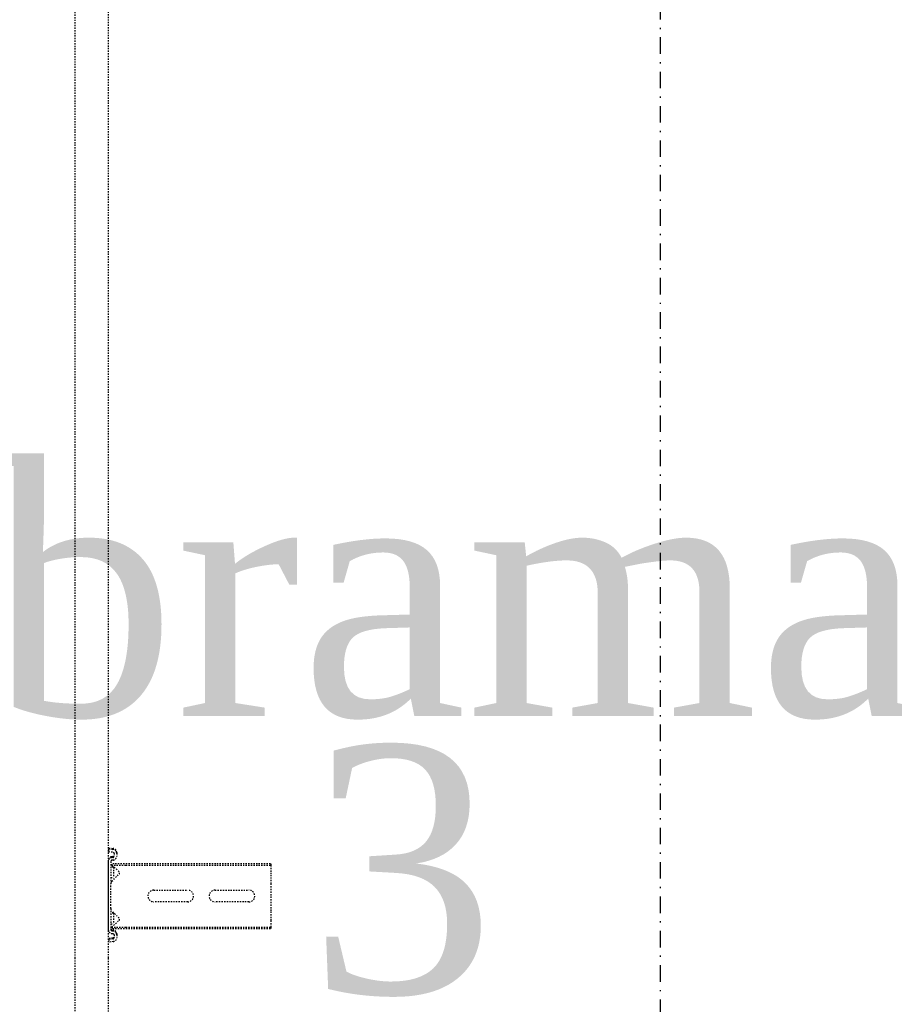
# Model space of a CAD drawing. Header units: centimetres. Extents: x 42630 to 130002, y 15 to 29179.
# Tile 35 of 159: x 50524 to 50591, y 4576 to 4652. Entities that reach past the tile are written whole.
import ezdxf

# ---------------------------------------------------------------- set-up
doc = ezdxf.new("R2010")
doc.units = ezdxf.units.CM
doc.header["$LTSCALE"] = 0.01
doc.linetypes.add('DASHDOT2', pattern=[12.7, 6.35, -3.175, 0, -3.175])
doc.linetypes.add('DASHED2', pattern=[9.525, 6.35, -3.175])
doc.layers.get('0').update_dxf_attribs({"color": 253})
doc.layers.add('A-Grid', color=253, linetype='DASHDOT2')
doc.layers.add('CKDRZWI_', color=253, linetype='Continuous')
doc.layers.add('EOPIS', color=150, linetype='Continuous', lineweight=35)
doc.styles.add('styl1', font='times.ttf')

# ---------------------------------------------------------------- blocks, each defined once
blk = doc.blocks.new('A$7E8814A102C37C')
at = {"layer": 'A-Grid', "ltscale": 20}
blk.add_lwpolyline([(1000, -130), (1000, -1964.5)], dxfattribs=at)
blk = doc.blocks.new('A$7E8814B27261F1')
at = {"color": 7, "linetype": 'DASHED2', "ltscale": 10}
for p, q in [((636.73, 325.5), (711.34, 325.5)), ((711.34, 325.5), (4186.6, 325.5)), ((711.34, 300), (636.73, 300)), ((4186.6, 300), (711.34, 300)), ((725.73, 299.74), (723.75, 299.5)), ((724.16, 296.13), (723.75, 299.5)), ((726.45, 299.74), (725.73, 299.74)), ((726.15, 296.38), (725.73, 299.74)), ((726.86, 296.38), (726.45, 299.74)), ((729.33, 295.5), (727.14, 295.5)), ((730.45, 297.37), (730.32, 296.38)), ((732.43, 297.12), (732.31, 296.13)), ((733.15, 297.12), (733.02, 296.13)), ((785.65, 300), (733.42, 300)), ((749.67, 298), (733.42, 298)), ((734.17, 296.55), (735.3, 297.54)), ((734.17, 296.55), (734.17, 286.5)), ((735.3, 297.54), (740.4, 291.67)), ((735.3, 297.54), (735.3, 286.5)), ((737.86, 298), (737.86, 296)), ((745.86, 296), (737.86, 296)), ((742.16, 291.61), (747.76, 297.21)), ((745.86, 296), (745.86, 298)), ((746.32, 296), (745.86, 296)), ((746.32, 296), (746.32, 298)), ((749.67, 298), (751.98, 298)), ((751.98, 298), (766.27, 298)), ((766.27, 298), (768.58, 298)), ((785.65, 298), (768.58, 298)), ((770.49, 297.21), (776.09, 291.61)), ((773.36, 298), (773.36, 296)), ((781.36, 296), (773.36, 296)), ((777.85, 291.67), (782.95, 297.54)), ((781.36, 296), (781.36, 298)), ((781.61, 296), (781.36, 296)), ((781.82, 296.24), (781.82, 298)), ((782.95, 297.54), (784.08, 296.55)), ((782.95, 297.54), (782.95, 286.5)), ((784.08, 296.55), (784.08, 286.5)), ((786.37, 300), (785.65, 300)), ((786.76, 296.13), (786.64, 297.12)), ((788.75, 296.38), (788.63, 297.37)), ((789.47, 296.38), (789.34, 297.37)), ((791.93, 295.5), (789.74, 295.5)), ((793.34, 299.74), (792.93, 296.38)), ((794.06, 299.74), (793.34, 299.74)), ((793.34, 299.74), (795.32, 299.5)), ((794.06, 299.74), (796.04, 299.5)), ((795.32, 299.5), (794.91, 296.13)), ((796.04, 299.5), (795.32, 299.5)), ((796.04, 299.5), (795.63, 296.13)), ((729.33, 293.5), (727.14, 293.5)), ((730.05, 293.5), (729.33, 293.5)), ((791.93, 293.5), (789.74, 293.5)), ((792.65, 293.5), (791.93, 293.5)), ((734.17, 286.5), (734.17, 175)), ((735.3, 286.5), (735.3, 175)), ((782.95, 286.5), (782.95, 175)), ((784.08, 286.5), (784.08, 175)), ((754.62, 239), (754.62, 265)), ((763.62, 265), (763.62, 239)), ((754.62, 192), (754.62, 218)), ((763.62, 218), (763.62, 192)), ((734.17, 175), (735.3, 175)), ((735.3, 175), (740.4, 175)), ((740.4, 175), (742.16, 175)), ((742.16, 175), (747.76, 175)), ((747.76, 175), (749.67, 175)), ((749.67, 175), (768.58, 175)), ((768.58, 175), (770.49, 175)), ((770.49, 175), (776.09, 175)), ((776.09, 175), (777.85, 175)), ((777.85, 175), (782.95, 175)), ((782.95, 175), (784.08, 175))]:
    blk.add_line(p, q, dxfattribs=at)
for centre, radius, start, end in [((749.67, 295.3), 2.7, 90, 135), ((768.58, 295.3), 2.7, 45, 90), ((741.31, 292.46), 1.2, 221, 315), ((776.94, 292.46), 1.2, 225, 319), ((759.12, 265), 4.5, 0, 180), ((759.12, 239), 4.5, 180, 0), ((759.12, 218), 4.5, 0, 180), ((759.12, 192), 4.5, 180, 0)]:
    blk.add_arc(centre, radius, start, end, dxfattribs=at)
for centre, major_axis, start_param, end_param in [((727.14, 296.5), (0, -3), 4.834562, 6.283185), ((727.14, 296.5), (0, -1), 4.834562, 6.283185), ((727.86, 296.5), (0, -1), 4.834562, 6.283185), ((729.33, 296.5), (0, 1), 3.141593, 4.590216), ((729.33, 296.5), (0, 3), 3.141593, 4.590216), ((730.05, 296.5), (0, 3), 3.141593, 4.590216), ((733.42, 297), (0, 3), 0, 1.448623), ((733.42, 297), (0, 1), 0, 1.448623), ((734.14, 297), (0, 1), 0, 1.448623), ((785.65, 297), (0, -3), 1.692969, 3.141593), ((785.65, 297), (0, -1), 1.692969, 3.141593), ((786.37, 297), (0, -3), 1.692969, 3.141593), ((789.74, 296.5), (0, -3), 4.834562, 6.283185), ((789.74, 296.5), (0, -1), 4.834562, 6.283185), ((790.46, 296.5), (0, -1), 4.834562, 6.283185), ((791.93, 296.5), (0, 1), 3.141593, 4.590216), ((791.93, 296.5), (0, 3), 3.141593, 4.590216), ((792.65, 296.5), (0, 3), 3.141593, 4.590216)]:
    blk.add_ellipse(centre, major_axis=major_axis, ratio=0.999962, start_param=start_param, end_param=end_param, dxfattribs=at)

msp = doc.modelspace()

# ---------------------------------------------------------------- block references
at = {"layer": 'A-Grid', "lineweight": -3}
msp.add_blockref('A$7E8814A102C37C', (49572.82, 6187.604), dxfattribs=at)
at = {"layer": 'CKDRZWI_', "xscale": 0.1, "yscale": 0.1, "zscale": 0.1, "rotation": 89.99999999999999}
msp.add_blockref('A$7E8814B27261F1', (50560.429, 4508.604), dxfattribs=at)

# ---------------------------------------------------------------- texts
at = {"layer": 'EOPIS', "style": 'styl1'}
for s, height, p in [('brama', 19.0314, (50521.242, 4598.352)), ('3', 19.031, (50545.787, 4577.056))]:
    msp.add_text(s, height=height, dxfattribs=at).set_placement(p)

doc.saveas('drawing.dxf')
